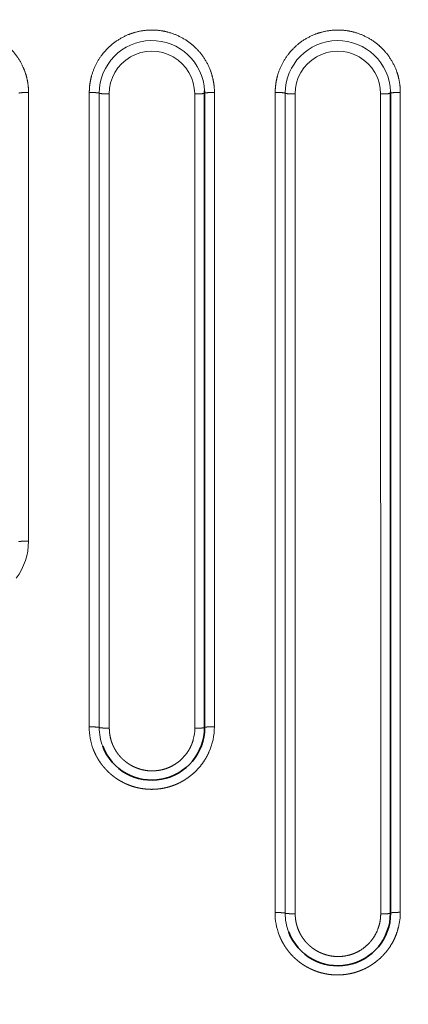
# Model space of a CAD drawing. Extents: x 117 to 1015, y -24 to 896.
# Tile 17 of 24: x 391 to 450, y 592 to 742. Entities that reach past the tile are written whole.
import ezdxf
from ezdxf.enums import TextEntityAlignment as Align

# ---------------------------------------------------------------- set-up
doc = ezdxf.new("R2010")
doc.units = 0
doc.layers.get('0').update_dxf_attribs({"lineweight": 13})
doc.styles.get("Standard").update_dxf_attribs({"font": 'isocp.shx'})
doc.dimstyles.get("Standard").update_dxf_attribs({"dimtxt": 2.5, "dimasz": 2.5, "dimexe": 1.25, "dimexo": 0.625, "dimtad": 1, "dimcen": 2.5, "dimadec": 0, "dimazin": 0, "dimtfac": 1, "dimtmove": 0, "dimatfit": 0, "dimfxl": 0, "dimarcsym": 0})

# ---------------------------------------------------------------- blocks, each defined once
blk = doc.blocks.new('*D')
at = {"color": 7, "lineweight": 13}
for p, q in [((222.5, 820.5), (131.37, 820.5)), ((133.37, 20.5), (133.37, 820.5)), ((524.07, 494.39), (625.89, 387.57)), ((194.5, 48.5), (194.5, -23.6)), ((994.5, 48.5), (994.5, -23.6)), ((222.5, 20.5), (131.37, 20.5)), ((194.5, -21.6), (994.5, -21.6))]:
    blk.add_line(p, q, dxfattribs=at)
for points in [[(133.89, 818.57), (133.37, 820.5), (132.85, 818.57)], [(564.81, 452.39), (563.11, 453.43), (564.06, 451.68)], [(624.19, 388.61), (625.89, 387.57), (624.94, 389.32)], [(132.85, 22.43), (133.37, 20.5), (133.89, 22.43)], [(196.43, -21.08), (194.5, -21.6), (196.43, -22.12)], [(992.57, -22.12), (994.5, -21.6), (992.57, -21.08)]]:
    blk.add_lwpolyline(points, dxfattribs=at)
for s, rotation, p, p2 in [('%%c', 313.6296, (525.52, 495.77), (532.6, 488.33)), ('91', 313.6296, (533.29, 487.61), (551.98, 468)), ('800', 90, (131.37, 399.48), (131.37, 441.52))]:
    blk.add_text(s, height=14, rotation=rotation, dxfattribs=at).set_placement(p, p2, align=Align.FIT)
blk.add_text('800', height=14, dxfattribs=at).set_placement((573.48, -19.6), (615.52, -19.6), align=Align.FIT)
blk = doc.blocks.new('BLOCK8')
at = {"color": 7, "lineweight": 13}
for p, q in [((-202.28, 241.88), (-202.27, 310.11)), ((-193.04, 310.11), (-193.05, 226.29)), ((-191.53, 226.18), (-191.53, 310)), ((-174.04, 213.65), (-174.03, 310.11)), ((-164.8, 310.11), (-164.81, 200.5)), ((-163.3, 200.38), (-163.3, 310)), ((-145.81, 185.42), (-145.8, 310.11)), ((-190.01, 223.35), (-190.02, 309.89)), ((-177.03, 309.89), (-177.02, 213.41)), ((-161.78, 197.49), (-161.79, 309.89)), ((-148.79, 309.89), (-148.78, 185.42))]:
    blk.add_line(p, q, dxfattribs=at)
at = {"color": 7, "lineweight": 35}
for p, q in [((-175.53, 310), (-175.53, 213.53)), ((-147.3, 310), (-147.3, 185.29))]:
    blk.add_line(p, q, dxfattribs=at)
at = {"color": 7, "lineweight": 35, "ltscale": 0.00552}
blk.add_line((-147.3, 310.22), (-147.3, 310), dxfattribs=at)
at = {"color": 7, "lineweight": 13, "ltscale": 0.006555}
blk.add_line((-145.8, 310.11), (-145.8, 310.38), dxfattribs=at)
at = {"color": 7, "lineweight": 13, "ltscale": 0.067978}
blk.add_line((-193.05, 223.57), (-193.05, 226.29), dxfattribs=at)
at = {"color": 7, "lineweight": 13, "ltscale": 0.067872}
blk.add_line((-191.53, 223.46), (-191.53, 226.18), dxfattribs=at)
at = {"color": 7, "lineweight": 13, "ltscale": 0.248751}
blk.add_line((-193.05, 223.57), (-193.06, 213.62), dxfattribs=at)
at = {"color": 7, "lineweight": 13, "ltscale": 0.248359}
blk.add_line((-191.53, 213.53), (-191.53, 223.46), dxfattribs=at)
at = {"color": 7, "lineweight": 13, "ltscale": 0.247968}
blk.add_line((-190, 213.43), (-190.01, 223.35), dxfattribs=at)
at = {"color": 7, "lineweight": 13, "ltscale": 0.069458}
blk.add_line((-164.81, 197.72), (-164.81, 200.5), dxfattribs=at)
at = {"color": 7, "lineweight": 13, "ltscale": 0.06935}
blk.add_line((-163.3, 197.6), (-163.3, 200.38), dxfattribs=at)
at = {"color": 7, "lineweight": 13, "ltscale": 0.30829}
blk.add_line((-164.81, 197.72), (-164.83, 185.39), dxfattribs=at)
at = {"color": 7, "lineweight": 13, "ltscale": 0.307803}
blk.add_line((-163.29, 185.29), (-163.3, 197.6), dxfattribs=at)
at = {"color": 7, "lineweight": 13, "ltscale": 0.307316}
blk.add_line((-161.76, 185.19), (-161.78, 197.49), dxfattribs=at)
at = {"color": 7, "lineweight": 13, "ltscale": 0.006109}
blk.add_line((-148.78, 185.42), (-148.78, 185.17), dxfattribs=at)
at = {"color": 7, "lineweight": 13}
for centre, radius, start, end in [((-183.53, 310), 8, 2.4434, 179.9698), ((-155.29, 310), 8, 1.6163, 179.9674), ((-183.53, 309.89), 6.5, 359.9835, 180.0039), ((-155.29, 309.89), 6.5, 359.9877, 180.0041), ((-211.77, 310.11), 9.5, 359.9915, 3.7691), ((-183.53, 310.11), 9.5, 359.9946, 2.4049), ((-211.78, 241.88), 9.5, 323.5899, 359.9905), ((-183.58, 213.61), 9.49, 179.9103, 200.8856), ((-183.54, 213.53), 7.99, 180.0018, 200.956), ((-183.52, 213.41), 6.5, 344.8704, 0.0054), ((-183.54, 213.65), 9.5, 335.8229, 359.9944), ((-155.34, 185.37), 9.49, 179.9105, 201.0182), ((-155.3, 185.29), 7.99, 180.0019, 201.0882), ((-155.3, 185.42), 9.5, 346.0449, 359.9964)]:
    blk.add_arc(centre, radius, start, end, dxfattribs=at)
at = {"color": 7, "lineweight": 35}
for centre, start, end in [((-183.53, 310), 0, 2.41), ((-183.53, 213.53), 200.9559, 0.0003), ((-155.29, 185.29), 201.0882, 0.0006)]:
    blk.add_arc(centre, 8, start, end, dxfattribs=at)
at = {"color": 7, "lineweight": 13}
for points, knots in [([(-202.29, 310.74), (-202.36, 311.74), (-202.56, 312.74), (-202.89, 313.71), (-203.81, 315.52), (-205.16, 317.04), (-205.94, 317.7), (-207.65, 318.81), (-209.59, 319.43), (-210.6, 319.61), (-212.63, 319.69), (-214.62, 319.25), (-215.58, 318.89), (-217.38, 317.93), (-218.86, 316.54), (-219.51, 315.75), (-220.46, 314.2), (-221.02, 312.48), (-221.19, 311.69), (-221.27, 310.9), (-221.27, 310.1)], [0, 0, 0, 0, 0, 0, 7.172437, 7.172437, 7.172437, 14.340229, 14.340229, 14.340229, 21.506094, 21.506094, 21.506094, 28.672972, 28.672972, 28.672972, 35.843754, 35.843754, 35.843754, 41.489228, 41.489228, 41.489228, 41.489228, 41.489228, 41.489228]), ([(-174.04, 310.51), (-174.09, 311.52), (-174.26, 312.52), (-174.57, 313.5), (-175.44, 315.34), (-176.76, 316.88), (-177.52, 317.57), (-179.21, 318.71), (-181.13, 319.38), (-182.13, 319.58), (-184.17, 319.72), (-186.17, 319.32), (-187.13, 318.98), (-188.95, 318.07), (-190.47, 316.71), (-191.14, 315.94), (-192.15, 314.37), (-192.76, 312.61), (-192.94, 311.79), (-193.04, 310.95), (-193.04, 310.11)], [0, 0, 0, 0, 0, 0, 7.172711, 7.172711, 7.172711, 14.340953, 14.340953, 14.340953, 21.506732, 21.506732, 21.506732, 28.67287, 28.67287, 28.67287, 35.84326, 35.84326, 35.84326, 41.809485, 41.809485, 41.809485, 41.809485, 41.809485, 41.809485]), ([(-145.8, 310.38), (-145.83, 311.39), (-145.99, 312.39), (-146.29, 313.37), (-147.13, 315.22), (-148.43, 316.79), (-149.18, 317.48), (-150.85, 318.65), (-152.76, 319.35), (-153.76, 319.56), (-155.79, 319.73), (-157.8, 319.35), (-158.77, 319.04), (-160.6, 318.15), (-162.14, 316.81), (-162.81, 316.05), (-163.87, 314.48), (-164.5, 312.7), (-164.7, 311.85), (-164.8, 310.98), (-164.8, 310.11)], [0, 0, 0, 0, 0, 0, 7.172871, 7.172871, 7.172871, 14.34143, 14.34143, 14.34143, 21.507222, 21.507222, 21.507222, 28.672984, 28.672984, 28.672984, 35.84319, 35.84319, 35.84319, 42.003916, 42.003916, 42.003916, 42.003916, 42.003916, 42.003916]), ([(-202.27, 310.11), (-202.58, 310.11), (-202.88, 310.1), (-203.18, 310.09), (-203.52, 310.07), (-203.7, 310.03), (-203.74, 310.02), (-203.76, 310.01), (-203.76, 310), (-203.76, 310), (-203.76, 310), (-203.76, 310)], [0, 0, 0, 0, 0, 0, 2.212989, 2.212989, 2.212989, 2.853635, 2.853635, 2.853635, 2.947087, 2.947087, 2.947087, 2.947087, 2.947087, 2.947087]), ([(-193.04, 310.11), (-192.73, 310.11), (-192.42, 310.1), (-192.12, 310.09), (-191.78, 310.07), (-191.59, 310.03), (-191.56, 310.02), (-191.54, 310.01), (-191.53, 310), (-191.53, 310), (-191.53, 310), (-191.53, 310)], [0, 0, 0, 0, 0, 0, 2.221322, 2.221322, 2.221322, 2.863967, 2.863967, 2.863967, 2.957628, 2.957628, 2.957628, 2.957628, 2.957628, 2.957628]), ([(-190.02, 309.89), (-190.33, 309.89), (-190.64, 309.89), (-190.94, 309.91), (-191.28, 309.93), (-191.47, 309.97), (-191.5, 309.98), (-191.52, 309.99), (-191.53, 310), (-191.53, 310), (-191.53, 310), (-191.53, 310)], [0, 0, 0, 0, 0, 0, 2.224153, 2.224153, 2.224153, 2.868086, 2.868086, 2.868086, 2.962114, 2.962114, 2.962114, 2.962114, 2.962114, 2.962114]), ([(-177.03, 309.89), (-176.72, 309.89), (-176.42, 309.89), (-176.11, 309.91), (-175.77, 309.93), (-175.59, 309.97), (-175.56, 309.98), (-175.54, 309.99), (-175.53, 310), (-175.53, 310), (-175.53, 310), (-175.53, 310)], [0, 0, 0, 0, 0, 0, 2.210349, 2.210349, 2.210349, 2.849481, 2.849481, 2.849481, 2.942429, 2.942429, 2.942429, 2.942429, 2.942429, 2.942429]), ([(-174.03, 310.11), (-174.34, 310.11), (-174.64, 310.11), (-174.95, 310.09), (-175.29, 310.07), (-175.47, 310.03), (-175.5, 310.02), (-175.52, 310.01), (-175.53, 310), (-175.53, 310), (-175.53, 310), (-175.53, 310)], [0, 0, 0, 0, 0, 0, 2.215084, 2.215084, 2.215084, 2.856246, 2.856246, 2.856246, 2.949745, 2.949745, 2.949745, 2.949745, 2.949745, 2.949745]), ([(-164.8, 310.11), (-164.49, 310.11), (-164.19, 310.11), (-163.89, 310.1), (-163.54, 310.07), (-163.36, 310.03), (-163.33, 310.02), (-163.3, 310.01), (-163.3, 310), (-163.3, 310), (-163.3, 310), (-163.3, 310)], [0, 0, 0, 0, 0, 0, 2.220595, 2.220595, 2.220595, 2.863084, 2.863084, 2.863084, 2.956724, 2.956724, 2.956724, 2.956724, 2.956724, 2.956724]), ([(-161.79, 309.89), (-162.1, 309.89), (-162.4, 309.89), (-162.71, 309.9), (-163.05, 309.93), (-163.23, 309.97), (-163.26, 309.97), (-163.29, 309.99), (-163.29, 310), (-163.29, 310), (-163.3, 310), (-163.3, 310)], [0, 0, 0, 0, 0, 0, 2.223316, 2.223316, 2.223316, 2.867025, 2.867025, 2.867025, 2.961008, 2.961008, 2.961008, 2.961008, 2.961008, 2.961008]), ([(-148.79, 309.89), (-148.49, 309.89), (-148.18, 309.89), (-147.88, 309.9), (-147.54, 309.93), (-147.36, 309.97), (-147.32, 309.97), (-147.3, 309.99), (-147.3, 310), (-147.3, 310), (-147.3, 310), (-147.3, 310)], [0, 0, 0, 0, 0, 0, 2.212644, 2.212644, 2.212644, 2.852512, 2.852512, 2.852512, 2.945601, 2.945601, 2.945601, 2.945601, 2.945601, 2.945601]), ([(-145.8, 310.11), (-146.1, 310.11), (-146.41, 310.11), (-146.71, 310.1), (-147.05, 310.07), (-147.23, 310.03), (-147.27, 310.03), (-147.29, 310.01), (-147.29, 310), (-147.29, 310), (-147.3, 310), (-147.3, 310)], [0, 0, 0, 0, 0, 0, 2.21643, 2.21643, 2.21643, 2.857926, 2.857926, 2.857926, 2.951457, 2.951457, 2.951457, 2.951457, 2.951457, 2.951457]), ([(-202.28, 241.88), (-202.58, 241.88), (-202.89, 241.87), (-203.19, 241.86), (-203.53, 241.84), (-203.71, 241.8), (-203.74, 241.79), (-203.76, 241.78), (-203.76, 241.77), (-203.76, 241.77), (-203.76, 241.77), (-203.76, 241.76)], [0, 0, 0, 0, 0, 0, 2.202544, 2.202544, 2.202544, 2.840461, 2.840461, 2.840461, 2.933576, 2.933576, 2.933576, 2.933576, 2.933576, 2.933576]), ([(-193.06, 213.62), (-192.76, 213.62), (-192.45, 213.62), (-192.14, 213.61), (-191.79, 213.59), (-191.6, 213.56), (-191.57, 213.55), (-191.54, 213.54), (-191.53, 213.53), (-191.53, 213.53), (-191.53, 213.53), (-191.53, 213.53)], [0, 0, 0, 0, 0, 0, 2.232866, 2.232866, 2.232866, 2.878665, 2.878665, 2.878665, 2.972931, 2.972931, 2.972931, 2.972931, 2.972931, 2.972931]), ([(-190, 213.43), (-190.31, 213.43), (-190.61, 213.43), (-190.92, 213.44), (-191.27, 213.47), (-191.46, 213.5), (-191.49, 213.51), (-191.52, 213.51), (-191.53, 213.52), (-191.53, 213.53), (-191.53, 213.53), (-191.53, 213.53)], [0, 0, 0, 0, 0, 0, 2.223954, 2.223954, 2.223954, 2.866741, 2.866741, 2.866741, 2.960374, 2.960374, 2.960374, 2.960374, 2.960374, 2.960374]), ([(-177.24, 211.71), (-177.44, 210.98), (-177.73, 210.31), (-178.11, 209.7), (-179.06, 208.54), (-180.31, 207.68), (-181.06, 207.31), (-182.17, 206.98), (-183.45, 206.92), (-183.77, 206.92), (-184.39, 206.97), (-185.05, 207.11), (-185.35, 207.19), (-185.91, 207.38), (-186.49, 207.65), (-186.74, 207.79), (-187.09, 208.01), (-187.43, 208.26), (-187.52, 208.33), (-187.69, 208.47), (-187.86, 208.61), (-187.94, 208.69), (-188.14, 208.88), (-188.33, 209.08), (-188.44, 209.2), (-188.64, 209.45), (-188.82, 209.7), (-188.91, 209.83), (-189.1, 210.12), (-189.26, 210.43), (-189.35, 210.6), (-189.52, 210.96), (-189.65, 211.32), (-189.71, 211.5), (-189.86, 212.02), (-189.94, 212.51), (-189.98, 212.83), (-190, 213.13), (-190, 213.43)], [0, 0, 0, 0, 0, 0, 6.430783, 6.430783, 6.430783, 13.614377, 13.614377, 13.614377, 15.995142, 15.995142, 15.995142, 17.9686, 17.9686, 17.9686, 19.612295, 19.612295, 19.612295, 20.190917, 20.190917, 20.190917, 20.769539, 20.769539, 20.769539, 21.627409, 21.627409, 21.627409, 22.441265, 22.441265, 22.441265, 23.583203, 23.583203, 23.583203, 24.799308, 24.799308, 24.799308, 27.054246, 27.054246, 27.054246, 27.054246, 27.054246, 27.054246]), ([(-177.02, 213.41), (-176.71, 213.41), (-176.41, 213.42), (-176.11, 213.43), (-175.77, 213.46), (-175.59, 213.5), (-175.56, 213.5), (-175.54, 213.51), (-175.53, 213.53), (-175.53, 213.53), (-175.53, 213.53), (-175.53, 213.53)], [0, 0, 0, 0, 0, 0, 2.205408, 2.205408, 2.205408, 2.844189, 2.844189, 2.844189, 2.937449, 2.937449, 2.937449, 2.937449, 2.937449, 2.937449]), ([(-174.04, 213.65), (-174.35, 213.65), (-174.65, 213.64), (-174.95, 213.63), (-175.29, 213.6), (-175.47, 213.56), (-175.5, 213.56), (-175.52, 213.55), (-175.53, 213.53), (-175.53, 213.53), (-175.53, 213.53), (-175.53, 213.53)], [0, 0, 0, 0, 0, 0, 2.205773, 2.205773, 2.205773, 2.844612, 2.844612, 2.844612, 2.937864, 2.937864, 2.937864, 2.937864, 2.937864, 2.937864]), ([(-192.44, 210.23), (-192.38, 210.07), (-192.32, 209.91), (-192.25, 209.75), (-192.1, 209.44), (-191.94, 209.12), (-191.85, 208.97), (-191.68, 208.66), (-191.49, 208.37), (-191.39, 208.23), (-191.22, 207.98), (-191.03, 207.74), (-190.95, 207.64), (-190.78, 207.44), (-190.61, 207.24), (-190.52, 207.14), (-190.33, 206.95), (-190.14, 206.75), (-190.04, 206.66), (-189.83, 206.47), (-189.61, 206.29), (-189.5, 206.2), (-189.24, 205.99), (-188.97, 205.8), (-188.81, 205.69), (-188.43, 205.45), (-188.04, 205.24), (-187.82, 205.12), (-187.49, 204.96), (-187.15, 204.82), (-187.04, 204.78), (-186.82, 204.69), (-186.6, 204.62), (-186.48, 204.58), (-186.13, 204.47), (-185.79, 204.38), (-185.55, 204.33), (-185.07, 204.24), (-184.6, 204.18), (-184.35, 204.15), (-183.85, 204.12), (-183.36, 204.12), (-183.11, 204.13), (-182.29, 204.19), (-181.51, 204.33), (-181, 204.46), (-179.34, 205), (-177.92, 205.86), (-177.04, 206.59), (-176.07, 207.66), (-175.31, 208.9), (-175.15, 209.18), (-175.01, 209.47), (-174.88, 209.76)], [0, 0, 0, 0, 0, 0, 1.008691, 1.008691, 1.008691, 2.000944, 2.000944, 2.000944, 2.919579, 2.919579, 2.919579, 3.595517, 3.595517, 3.595517, 4.27382, 4.27382, 4.27382, 4.992709, 4.992709, 4.992709, 5.713619, 5.713619, 5.713619, 6.731999, 6.731999, 6.731999, 8.101299, 8.101299, 8.101299, 8.797753, 8.797753, 8.797753, 9.494206, 9.494206, 9.494206, 11.000882, 11.000882, 11.000882, 12.648827, 12.648827, 12.648827, 14.46237, 14.46237, 14.46237, 18.6251, 18.6251, 18.6251, 28.408176, 28.408176, 28.408176, 31.112722, 31.112722, 31.112722, 31.112722, 31.112722, 31.112722]), ([(-164.83, 185.39), (-164.52, 185.39), (-164.21, 185.38), (-163.91, 185.37), (-163.56, 185.35), (-163.37, 185.32), (-163.33, 185.31), (-163.31, 185.31), (-163.3, 185.3), (-163.3, 185.29), (-163.3, 185.29), (-163.29, 185.29)], [0, 0, 0, 0, 0, 0, 2.233008, 2.233008, 2.233008, 2.878858, 2.878858, 2.878858, 2.973137, 2.973137, 2.973137, 2.973137, 2.973137, 2.973137]), ([(-161.76, 185.19), (-162.07, 185.19), (-162.38, 185.2), (-162.68, 185.21), (-163.03, 185.23), (-163.22, 185.26), (-163.26, 185.27), (-163.28, 185.28), (-163.29, 185.29), (-163.29, 185.29), (-163.29, 185.29), (-163.29, 185.29)], [0, 0, 0, 0, 0, 0, 2.223211, 2.223211, 2.223211, 2.865659, 2.865659, 2.865659, 2.959199, 2.959199, 2.959199, 2.959199, 2.959199, 2.959199]), ([(-148.78, 185.17), (-148.78, 184.42), (-148.89, 183.72), (-149.08, 183.06), (-149.64, 181.76), (-150.49, 180.69), (-151.02, 180.18), (-152.12, 179.39), (-153.46, 178.9), (-154.11, 178.74), (-155.09, 178.63), (-156.17, 178.75), (-156.49, 178.8), (-157.08, 178.94), (-157.69, 179.16), (-157.97, 179.28), (-158.35, 179.47), (-158.72, 179.69), (-158.81, 179.75), (-159, 179.88), (-159.18, 180.01), (-159.27, 180.08), (-159.45, 180.22), (-159.62, 180.37), (-159.7, 180.45), (-159.87, 180.61), (-160.03, 180.78), (-160.11, 180.86), (-160.29, 181.08), (-160.46, 181.3), (-160.56, 181.43), (-160.77, 181.74), (-160.96, 182.06), (-161.06, 182.24), (-161.33, 182.82), (-161.52, 183.38), (-161.62, 183.76), (-161.71, 184.27), (-161.75, 184.77), (-161.76, 184.91), (-161.76, 185.05), (-161.76, 185.19)], [0, 0, 0, 0, 0, 0, 5.628428, 5.628428, 5.628428, 12.235454, 12.235454, 12.235454, 17.56281, 17.56281, 17.56281, 19.693733, 19.693733, 19.693733, 21.463909, 21.463909, 21.463909, 22.05886, 22.05886, 22.05886, 22.653811, 22.653811, 22.653811, 23.25443, 23.25443, 23.25443, 23.858108, 23.858108, 23.858108, 24.734445, 24.734445, 24.734445, 25.91426, 25.91426, 25.91426, 28.427993, 28.427993, 28.427993, 29.474064, 29.474064, 29.474064, 29.474064, 29.474064, 29.474064]), ([(-148.78, 185.17), (-148.48, 185.17), (-148.18, 185.18), (-147.88, 185.19), (-147.54, 185.22), (-147.35, 185.26), (-147.32, 185.27), (-147.3, 185.28), (-147.3, 185.29), (-147.3, 185.29), (-147.3, 185.29), (-147.3, 185.29)], [0, 0, 0, 0, 0, 0, 2.205547, 2.205547, 2.205547, 2.844009, 2.844009, 2.844009, 2.93709, 2.93709, 2.93709, 2.93709, 2.93709, 2.93709]), ([(-145.81, 185.42), (-146.11, 185.42), (-146.41, 185.41), (-146.71, 185.4), (-147.05, 185.37), (-147.24, 185.33), (-147.27, 185.32), (-147.29, 185.31), (-147.29, 185.3), (-147.29, 185.3), (-147.3, 185.3), (-147.3, 185.29)], [0, 0, 0, 0, 0, 0, 2.208841, 2.208841, 2.208841, 2.848598, 2.848598, 2.848598, 2.942002, 2.942002, 2.942002, 2.942002, 2.942002, 2.942002]), ([(-164.2, 181.97), (-164.14, 181.81), (-164.07, 181.65), (-164, 181.49), (-163.86, 181.18), (-163.69, 180.86), (-163.6, 180.7), (-163.43, 180.4), (-163.23, 180.1), (-163.13, 179.96), (-162.88, 179.6), (-162.6, 179.26), (-162.43, 179.06), (-162.12, 178.72), (-161.78, 178.4), (-161.64, 178.28), (-161.34, 178.02), (-161.04, 177.78), (-160.88, 177.67), (-160.57, 177.45), (-160.26, 177.26), (-160.11, 177.17), (-159.73, 176.96), (-159.36, 176.78), (-159.13, 176.68), (-158.68, 176.49), (-158.22, 176.33), (-157.99, 176.26), (-157.51, 176.14), (-157.05, 176.04), (-156.81, 176), (-156.31, 175.93), (-155.82, 175.9), (-155.57, 175.89), (-155.05, 175.89), (-154.55, 175.92), (-154.29, 175.95), (-153.76, 176.02), (-153.26, 176.12), (-152.99, 176.18), (-152.46, 176.33), (-151.96, 176.51), (-151.7, 176.61), (-150.9, 176.96), (-150.16, 177.4), (-149.68, 177.73), (-148.4, 178.76), (-147.36, 180.05), (-146.8, 180.98), (-146.37, 182.01), (-146.09, 183.13)], [0, 0, 0, 0, 0, 0, 1.004215, 1.004215, 1.004215, 1.994682, 1.994682, 1.994682, 2.918339, 2.918339, 2.918339, 4.299507, 4.299507, 4.299507, 5.279564, 5.279564, 5.279564, 6.30398, 6.30398, 6.30398, 7.242912, 7.242912, 7.242912, 8.629569, 8.629569, 8.629569, 10.073814, 10.073814, 10.073814, 11.626332, 11.626332, 11.626332, 13.34423, 13.34423, 13.34423, 15.21799, 15.21799, 15.21799, 17.270344, 17.270344, 17.270344, 19.484426, 19.484426, 19.484426, 24.328189, 24.328189, 24.328189, 33.374487, 33.374487, 33.374487, 33.374487, 33.374487, 33.374487])]:
    blk.add_open_spline(points, degree=5, knots=knots, dxfattribs=at)

msp = doc.modelspace()

# ---------------------------------------------------------------- block references
at = {"lineweight": 0}
msp.add_blockref('BLOCK8', (594.5, 420.5), dxfattribs=at)

# ---------------------------------------------------------------- dimensions: what is measured, and where the dimension line sits
at = {"color": 0, "lineweight": 0}
for base, p1, p2, angle, middle in [((133.369, 820.5), (224.5, 20.5), (224.5, 820.5), 90, (133.369, 420.5)), ((194.5, -21.599), (994.5, 50.5), (194.5, 50.5), 180, (594.5, -21.599))]:
    dim = msp.add_linear_dim(base=base, p1=p1, p2=p2, angle=angle, dimstyle='Standard', dxfattribs=at)
    dim.commit()
    dim.dimension.update_dxf_attribs({"geometry": '*D', "text_midpoint": middle, "dimtype": 161})
dim = msp.add_diameter_dim_2p(p1=(625.895, 387.566), p2=(563.105, 453.434), dimstyle='Standard', dxfattribs=at)
dim.commit()
dim.dimension.update_dxf_attribs({"geometry": '*D', "text_midpoint": (537.3, 480.504), "dimtype": 163})

doc.saveas('drawing.dxf')
